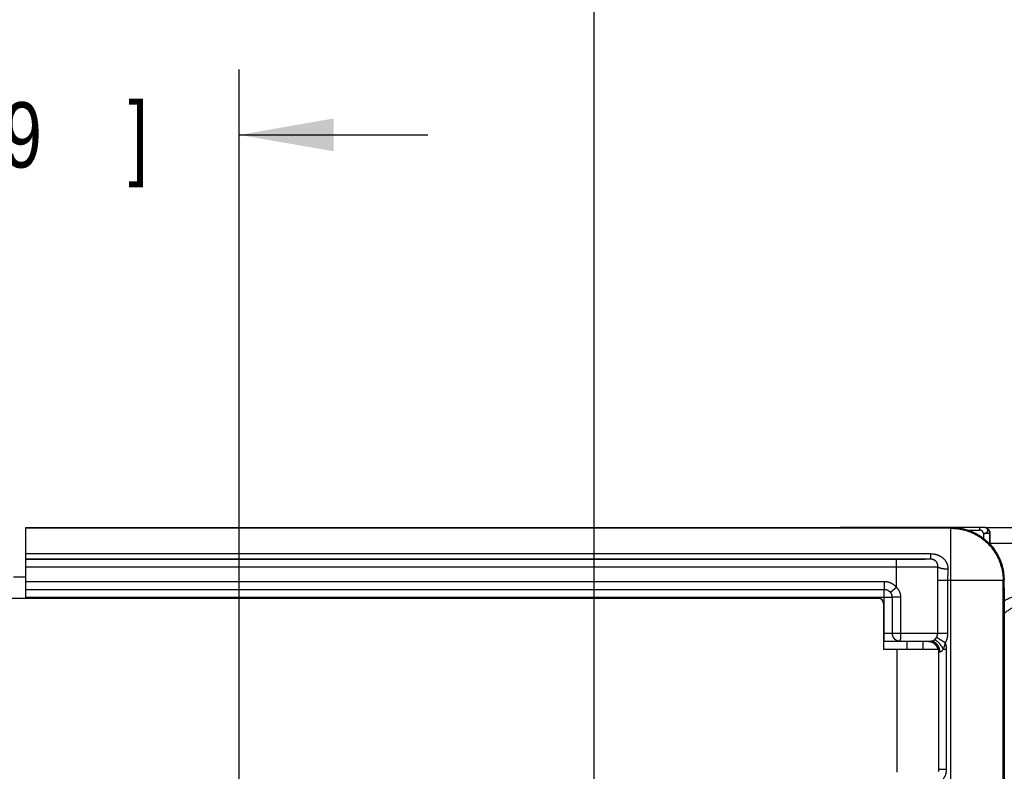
# Model space of a CAD drawing. Header units: inches. Extents: x 0 to 34, y 0 to 22.
# Tile 91 of 152: x 14.9 to 16.8, y 17.1 to 18.6. Entities that reach past the tile are written whole.
import ezdxf

# ---------------------------------------------------------------- set-up
doc = ezdxf.new("R2010")
doc.units = ezdxf.units.IN
doc.header["$LTSCALE"] = 1.87
doc.header["$MEASUREMENT"] = 0
doc.layers.get('0').update_dxf_attribs({"linetype": 'CONTINUOUS'})
doc.layers.add('DIMENSIONS', color=7, linetype='CONTINUOUS')
doc.styles.get("Standard").update_dxf_attribs({"font": 'txt', "width": 0.8})
doc.dimstyles.new('DIMSTYLE_1', dxfattribs={"dimtxt": 0.125, "dimasz": 0.18, "dimexe": 0.18, "dimexo": 0.0625, "dimgap": 0.09, "dimtad": 0, "dimtih": 1, "dimtoh": 1, "dimdec": 3, "dimzin": 4, "dimdsep": 46, "dimtxsty": 'STANDARD', "dimblk": '_FILLED', "dimblk1": '_FILLED', "dimblk2": '_FILLED', "dimcen": 0.09, "dimadec": 0, "dimazin": 0, "dimtp": 0.01, "dimtm": 0.01, "dimtfac": 1, "dimtdec": 3, "dimtofl": 0, "dimtmove": 0, "dimatfit": 3, "dimldrblk": '_FILLED', "dimfxl": 1, "dimtolj": 1, "dimtzin": 4, "dimarcsym": 0})

# ---------------------------------------------------------------- blocks, each defined once
blk = doc.blocks.new('_FILLED')
at = {"color": 0, "linetype": 'BYBLOCK'}
blk.add_solid([(0, 0), (-1, 0.174), (-1, -0.174)], dxfattribs=at)
blk = doc.blocks.new('*D10')
at = {"layer": 'DIMENSIONS', "color": 2, "linetype": 'CONTINUOUS'}
for p, q in [((12.9788, 17.5928), (12.9788, 17.9528)), ((14.8523, 17.5928), (12.8538, 17.5928)), ((16.4142, 16.8499), (12.8538, 16.8499)), ((12.9788, 16.8499), (12.9788, 16.4899))]:
    blk.add_line(p, q, dxfattribs=at)
at = {"layer": 'DIMENSIONS', "color": 2, "linetype": 'CONTINUOUS', "xscale": 0.18, "yscale": 0.18, "zscale": 0.18}
for p, rotation in [((12.9788, 17.5928), 270), ((12.9788, 16.8499), 90)]:
    blk.add_blockref('_FILLED', p, dxfattribs=dict(at, rotation=rotation))
at = {"layer": 'DIMENSIONS', "color": 2, "linetype": 'CONTINUOUS', "width": 0.8}
for s, p in [('.743', (12.6288, 17.3586)), ('[', (12.6288, 17.1711)), ('18.87', (12.7288, 17.1711)), (']', (13.2288, 17.1711))]:
    blk.add_text(s, height=0.125, dxfattribs=at).set_placement(p)
blk = doc.blocks.new('*D11')
at = {"layer": 'DIMENSIONS', "color": 2, "linetype": 'CONTINUOUS'}
for p, q in [((13.7908, 17.5131), (13.7908, 19.2191)), ((15.9994, 16.7964), (15.9994, 19.2191)), ((13.7908, 19.0941), (14.2186, 19.0941)), ((15.9994, 19.0941), (15.5686, 19.0941))]:
    blk.add_line(p, q, dxfattribs=at)
at = {"layer": 'DIMENSIONS', "color": 2, "linetype": 'CONTINUOUS', "xscale": 0.18, "yscale": 0.18, "zscale": 0.18, "rotation": 180}
blk.add_blockref('_FILLED', (13.7908, 19.0941), dxfattribs=at)
at = {"layer": 'DIMENSIONS', "color": 2, "linetype": 'CONTINUOUS', "xscale": 0.18, "yscale": 0.18, "zscale": 0.18}
blk.add_blockref('_FILLED', (15.9994, 19.0941), dxfattribs=at)
at = {"layer": 'DIMENSIONS', "color": 2, "linetype": 'CONTINUOUS', "width": 0.8}
for s, p in [('2.209', (14.2811, 19.0316)), ('[', (14.9061, 19.0316)), ('56.1', (15.0061, 19.0316)), (']', (15.4061, 19.0316))]:
    blk.add_text(s, height=0.125, dxfattribs=at).set_placement(p)
blk = doc.blocks.new('*D12')
at = {"layer": 'DIMENSIONS', "color": 2, "linetype": 'CONTINUOUS'}
for p, q in [((12.2288, 17.5928), (12.2288, 17.9528)), ((14.8523, 17.5928), (12.1038, 17.5928)), ((12.8504, 16.7339), (12.1038, 16.7339)), ((12.2288, 16.7339), (12.2288, 16.3739)), ((15.9369, 16.7339), (13.0806, 16.7339))]:
    blk.add_line(p, q, dxfattribs=at)
at = {"layer": 'DIMENSIONS', "color": 2, "linetype": 'CONTINUOUS', "xscale": 0.18, "yscale": 0.18, "zscale": 0.18}
for p, rotation in [((12.2288, 17.5928), 270), ((12.2288, 16.7339), 90)]:
    blk.add_blockref('_FILLED', p, dxfattribs=dict(at, rotation=rotation))
at = {"layer": 'DIMENSIONS', "color": 2, "linetype": 'CONTINUOUS', "width": 0.8}
for s, p in [('.859', (11.8788, 17.1235)), ('[', (11.8788, 16.936)), (']', (12.4788, 16.936)), ('21.82', (11.9788, 16.936))]:
    blk.add_text(s, height=0.125, dxfattribs=at).set_placement(p)
blk = doc.blocks.new('*D19')
at = {"layer": 'DIMENSIONS', "color": 2, "linetype": 'CONTINUOUS'}
for p, q in [((14.8523, 17.5928), (11.3538, 17.5928)), ((11.4788, 17.5928), (11.4788, 16.6466)), ((11.4788, 15.5894), (11.4788, 16.2091)), ((15.1343, 15.5894), (11.3538, 15.5894))]:
    blk.add_line(p, q, dxfattribs=at)
at = {"layer": 'DIMENSIONS', "color": 2, "linetype": 'CONTINUOUS', "xscale": 0.18, "yscale": 0.18, "zscale": 0.18}
for p, rotation in [((11.4788, 17.5928), 90), ((11.4788, 15.5894), 270)]:
    blk.add_blockref('_FILLED', p, dxfattribs=dict(at, rotation=rotation))
at = {"layer": 'DIMENSIONS', "color": 2, "linetype": 'CONTINUOUS', "width": 0.8}
for s, p in [('2.003', (11.1288, 16.4591)), ('[', (11.1288, 16.2716)), ('50.89', (11.2288, 16.2716)), (']', (11.7288, 16.2716))]:
    blk.add_text(s, height=0.125, dxfattribs=at).set_placement(p)
blk = doc.blocks.new('*D20')
at = {"layer": 'DIMENSIONS', "color": 2, "linetype": 'CONTINUOUS'}
for p, q in [((13.7908, 17.5131), (13.7908, 18.4691)), ((15.3219, 15.777), (15.3219, 18.4691)), ((13.7908, 18.3441), (13.4308, 18.3441)), ((15.3219, 18.3441), (15.6819, 18.3441))]:
    blk.add_line(p, q, dxfattribs=at)
at = {"layer": 'DIMENSIONS', "color": 2, "linetype": 'CONTINUOUS', "xscale": 0.18, "yscale": 0.18, "zscale": 0.18}
blk.add_blockref('_FILLED', (13.7908, 18.3441), dxfattribs=at)
at = {"layer": 'DIMENSIONS', "color": 2, "linetype": 'CONTINUOUS', "xscale": 0.18, "yscale": 0.18, "zscale": 0.18, "rotation": 180}
blk.add_blockref('_FILLED', (15.3219, 18.3441), dxfattribs=at)
at = {"layer": 'DIMENSIONS', "color": 2, "linetype": 'CONTINUOUS', "width": 0.8}
for s, p in [('1.531', (13.8856, 18.2816)), ('[', (14.5106, 18.2816)), ('38.89', (14.6106, 18.2816)), (']', (15.1106, 18.2816))]:
    blk.add_text(s, height=0.125, dxfattribs=at).set_placement(p)

msp = doc.modelspace()

# ---------------------------------------------------------------- linework, layer by layer
at = {"color": 7, "linetype": 'CONTINUOUS'}
for p, q in [((14.9148, 17.4589), (14.9148, 17.5944)), ((14.9148, 17.5944), (16.6818, 17.5943)), ((16.4876, 17.5944), (16.469, 17.5943)), ((16.5058, 17.5944), (16.4876, 17.5944)), ((16.7384, 17.5945), (16.5058, 17.5944)), ((16.6803, 17.5928), (16.6818, 17.5943)), ((16.7407, 17.5944), (16.7384, 17.5945)), ((16.7419, 17.5944), (16.7407, 17.5944)), ((16.7425, 17.5944), (16.7419, 17.5944)), ((16.7428, 17.5944), (16.7425, 17.5944)), ((16.743, 17.5944), (16.7428, 17.5944)), ((16.7455, 17.5941), (16.9243, 17.5941)), ((16.7487, 17.593), (16.7483, 17.5932)), ((16.6803, 17.5928), (14.9148, 17.5928)), ((16.6803, 17.0395), (16.6803, 17.5928)), ((16.7128, 17.5893), (16.7359, 17.5893)), ((16.7426, 17.5826), (16.7426, 17.5737)), ((16.7548, 17.5826), (16.7426, 17.5826)), ((16.7548, 17.5826), (16.7548, 17.5626)), ((16.7549, 17.5825), (16.7548, 17.5826)), ((16.7548, 17.5626), (16.7548, 17.5641)), ((16.7548, 17.5641), (16.9245, 17.5641)), ((16.6417, 17.5436), (14.9148, 17.5436)), ((16.6417, 17.5436), (16.6417, 17.5337)), ((16.6417, 17.5337), (14.9148, 17.5337)), ((16.5768, 17.5332), (14.9148, 17.5332)), ((16.5768, 17.5182), (14.9148, 17.5182)), ((16.5768, 17.4794), (16.5768, 17.5332)), ((14.8908, 17.4999), (14.9148, 17.4997)), ((14.9148, 17.4911), (16.553, 17.4911)), ((16.553, 17.4911), (16.553, 17.4761)), ((16.6552, 17.392), (16.6552, 17.4928)), ((16.7803, 17.4928), (16.6552, 17.4928)), ((16.6748, 17.392), (16.6748, 17.4928)), ((16.7803, 17.4928), (16.7818, 17.4943)), ((16.7803, 17.0689), (16.7803, 17.4928)), ((16.7818, 17.479), (16.7818, 17.4943)), ((14.9148, 17.4761), (16.553, 17.4761)), ((14.9148, 17.4761), (16.553, 17.4761)), ((16.553, 17.4761), (16.553, 17.4761)), ((16.553, 17.3771), (16.553, 17.4761)), ((16.5768, 17.4794), (16.5649, 17.4703)), ((16.5419, 17.4589), (14.6186, 17.4589)), ((14.9148, 17.4611), (16.568, 17.4611)), ((16.5519, 17.4489), (16.5519, 17.3614)), ((16.568, 17.4611), (16.568, 17.3924)), ((16.568, 17.4611), (16.568, 17.3924)), ((16.568, 17.4611), (16.568, 17.4611)), ((16.5845, 17.4611), (16.568, 17.4611)), ((16.5845, 17.4611), (16.5845, 17.3924)), ((16.5519, 17.3921), (16.553, 17.3921)), ((16.568, 17.3924), (16.568, 17.3924)), ((16.568, 17.3924), (16.5845, 17.3924)), ((16.6748, 17.392), (16.6552, 17.392)), ((16.5519, 17.3771), (16.553, 17.3771)), ((16.6368, 17.3762), (16.5519, 17.3762)), ((16.583, 17.3774), (16.583, 17.3774)), ((16.5969, 17.3614), (16.5969, 17.3762)), ((16.6269, 17.3762), (16.6269, 17.3614)), ((16.6368, 17.3762), (16.6373, 17.3768)), ((16.6569, 17.3614), (16.5519, 17.3614)), ((16.5769, 17.3614), (16.5769, 17.1268)), ((16.6569, 17.3614), (16.6569, 17.1279)), ((16.6569, 17.3563), (16.6573, 17.3568)), ((16.6573, 17.1326), (16.6573, 17.3568)), ((16.6661, 17.3618), (16.6723, 17.3618)), ((16.6723, 17.1326), (16.6723, 17.3618)), ((16.7829, 17.3433), (16.7818, 17.3444)), ((16.6573, 17.1326), (16.6569, 17.133)), ((16.6573, 17.1326), (16.6723, 17.1326))]:
    msp.add_line(p, q, dxfattribs=at)
for points in [[(16.7439, 17.5944), (16.7439, 17.5944), (16.7437, 17.5944), (16.7436, 17.5944), (16.7435, 17.5944), (16.7434, 17.5944), (16.7433, 17.5944), (16.7432, 17.5944), (16.743, 17.5944)], [(16.7483, 17.5932), (16.7476, 17.5934), (16.747, 17.5937), (16.7463, 17.5939), (16.7457, 17.5941), (16.745, 17.5942), (16.7443, 17.5943), (16.7439, 17.5944)]]:
    msp.add_lwpolyline(points, dxfattribs=at)
msp.add_arc((16.5419, 17.4489), 0.01, 0, 90, dxfattribs=at)
for points, knots in [([(16.5143, 17.5944), (16.5143, 17.5944), (16.5143, 17.5944), (16.5143, 17.5943), (16.5143, 17.5943), (16.5143, 17.5943)], [0, 0, 0, 0, 0.134232, 0.497627, 1, 1, 1, 1]), ([(16.6818, 17.5943), (16.6831, 17.5943), (16.6857, 17.5942), (16.6897, 17.594), (16.6936, 17.5936), (16.6975, 17.5931), (16.7013, 17.5924), (16.7052, 17.5915), (16.709, 17.5905), (16.7127, 17.5894), (16.7164, 17.5881), (16.7201, 17.5867), (16.7237, 17.5851), (16.7272, 17.5834), (16.7307, 17.5815), (16.7341, 17.5795), (16.7374, 17.5774), (16.7406, 17.5752), (16.7437, 17.5728), (16.7468, 17.5703), (16.7497, 17.5677), (16.7525, 17.565), (16.7553, 17.5622), (16.7579, 17.5592), (16.7604, 17.5562), (16.7627, 17.5531), (16.765, 17.5498), (16.7671, 17.5465), (16.7691, 17.5431), (16.7709, 17.5397), (16.7726, 17.5361), (16.7742, 17.5325), (16.7756, 17.5289), (16.7769, 17.5252), (16.7781, 17.5214), (16.7791, 17.5176), (16.7799, 17.5138), (16.7806, 17.5099), (16.7811, 17.506), (16.7815, 17.5021), (16.7818, 17.4982), (16.7818, 17.4956), (16.7818, 17.4943)], [0, 0, 0, 0, 0.024996, 0.05, 0.074994, 0.099992, 0.124996, 0.149988, 0.174989, 0.199992, 0.224984, 0.249986, 0.274989, 0.299981, 0.324984, 0.349985, 0.374978, 0.399983, 0.424982, 0.449977, 0.474983, 0.49998, 0.524978, 0.549984, 0.57498, 0.59998, 0.624985, 0.64998, 0.674982, 0.699987, 0.724981, 0.749986, 0.77499, 0.799985, 0.824991, 0.849994, 0.874989, 0.899996, 0.924997, 0.949994, 0.975001, 1, 1, 1, 1]), ([(16.7359, 17.5893), (16.7359, 17.5897), (16.7359, 17.5902), (16.7359, 17.5908), (16.7359, 17.5913), (16.7359, 17.5918), (16.7359, 17.5922), (16.7359, 17.5926), (16.7359, 17.593), (16.7359, 17.5933), (16.7359, 17.5936), (16.736, 17.5937), (16.736, 17.5939), (16.736, 17.594), (16.736, 17.5941), (16.736, 17.5942), (16.736, 17.5943), (16.736, 17.5943), (16.736, 17.5943), (16.736, 17.5944), (16.736, 17.5944), (16.736, 17.5944), (16.736, 17.5944), (16.736, 17.5944), (16.736, 17.5945), (16.736, 17.5945), (16.736, 17.5945), (16.736, 17.5945), (16.736, 17.5945), (16.736, 17.5945), (16.736, 17.5945)], [0, 0, 0, 0, 0.19566, 0.291107, 0.383726, 0.47261, 0.556903, 0.635776, 0.708474, 0.774282, 0.832573, 0.858716, 0.882774, 0.904693, 0.924418, 0.9419, 0.957103, 0.969998, 0.975572, 0.98056, 0.984961, 0.988775, 0.992006, 0.994661, 0.996755, 0.998316, 0.99892, 0.999429, 0.999875, 1, 1, 1, 1]), ([(16.7426, 17.5826), (16.7427, 17.5826), (16.7431, 17.5826), (16.7436, 17.5827), (16.7442, 17.5827), (16.7448, 17.5828), (16.7453, 17.583), (16.7459, 17.5831), (16.7464, 17.5833), (16.7469, 17.5835), (16.7474, 17.5838), (16.7479, 17.584), (16.7483, 17.5843), (16.7487, 17.5846), (16.7491, 17.5849), (16.7495, 17.5852), (16.7498, 17.5856), (16.7501, 17.586), (16.7504, 17.5863), (16.7506, 17.5867), (16.7507, 17.5871), (16.7509, 17.5875), (16.751, 17.5879), (16.751, 17.5883), (16.7511, 17.5887), (16.751, 17.5891), (16.751, 17.5895), (16.7509, 17.5899), (16.7507, 17.5903), (16.7506, 17.5907), (16.7503, 17.5911), (16.7501, 17.5914), (16.7498, 17.5918), (16.7495, 17.5921), (16.7491, 17.5924), (16.7488, 17.5927), (16.7486, 17.5928), (16.7486, 17.5928)], [0, 0, 0, 0, 0.031979, 0.065383, 0.099795, 0.134788, 0.169932, 0.204797, 0.239032, 0.27244, 0.304882, 0.336471, 0.367558, 0.398467, 0.429162, 0.45938, 0.488874, 0.517332, 0.544457, 0.570147, 0.594968, 0.619649, 0.644705, 0.670067, 0.695513, 0.720886, 0.746103, 0.771098, 0.796045, 0.82134, 0.847391, 0.874344, 0.901978, 0.930027, 0.958456, 0.987321, 1, 1, 1, 1]), ([(16.7442, 17.5943), (16.7442, 17.5943), (16.7441, 17.5944), (16.744, 17.5944), (16.7439, 17.5944)], [0, 0, 0, 0, 0.201151, 1, 1, 1, 1]), ([(16.7449, 17.5943), (16.7448, 17.5943), (16.7447, 17.5943), (16.7446, 17.5943), (16.7445, 17.5943)], [0, 0, 0, 0, 0.325594, 1, 1, 1, 1]), ([(16.7454, 17.5942), (16.7454, 17.5942), (16.7453, 17.5942), (16.7453, 17.5942), (16.7453, 17.5942)], [0, 0, 0, 0, 0.417001, 1, 1, 1, 1]), ([(16.7482, 17.5931), (16.7481, 17.5931), (16.7479, 17.5933), (16.7474, 17.5935), (16.7469, 17.5937), (16.7464, 17.5939), (16.7459, 17.594), (16.7455, 17.5941), (16.7454, 17.5942)], [0, 0, 0, 0, 0.113307, 0.283669, 0.459776, 0.640961, 0.826513, 1, 1, 1, 1]), ([(16.7548, 17.5826), (16.7548, 17.5828), (16.7548, 17.5833), (16.7547, 17.5841), (16.7546, 17.5848), (16.7544, 17.5855), (16.7542, 17.5862), (16.754, 17.5869), (16.7537, 17.5876), (16.7533, 17.5883), (16.7529, 17.5889), (16.7525, 17.5895), (16.7521, 17.5901), (16.7516, 17.5907), (16.7511, 17.5912), (16.7505, 17.5917), (16.7499, 17.5922), (16.7493, 17.5926), (16.7487, 17.5929), (16.7484, 17.5931), (16.7483, 17.5932)], [0, 0, 0, 0, 0.056756, 0.113511, 0.170266, 0.22702, 0.283774, 0.340527, 0.397279, 0.45403, 0.510781, 0.567531, 0.624281, 0.68103, 0.737779, 0.794527, 0.851275, 0.908023, 0.964771, 1, 1, 1, 1]), ([(16.7487, 17.593), (16.7488, 17.5929), (16.7492, 17.5927), (16.7498, 17.5923), (16.7506, 17.5918), (16.7513, 17.5912), (16.7519, 17.5906), (16.7524, 17.5899), (16.7529, 17.5892), (16.7534, 17.5885), (16.7538, 17.5878), (16.7541, 17.587), (16.7544, 17.5863), (16.7546, 17.5855), (16.7547, 17.5848), (16.7548, 17.584), (16.7549, 17.5833), (16.7549, 17.5828), (16.7549, 17.5825)], [0, 0, 0, 0, 0.033736, 0.10581, 0.176826, 0.2468, 0.315689, 0.383467, 0.450189, 0.515702, 0.579996, 0.643078, 0.705017, 0.765918, 0.82576, 0.884695, 0.942782, 1, 1, 1, 1]), ([(16.6803, 17.5928), (16.6816, 17.5928), (16.6842, 17.5927), (16.6882, 17.5925), (16.6921, 17.5921), (16.696, 17.5916), (16.6998, 17.5909), (16.7037, 17.59), (16.7075, 17.589), (16.7112, 17.5879), (16.7149, 17.5866), (16.7186, 17.5852), (16.7222, 17.5836), (16.7257, 17.5819), (16.7292, 17.58), (16.7326, 17.578), (16.7359, 17.5759), (16.7391, 17.5737), (16.7422, 17.5713), (16.7453, 17.5688), (16.7482, 17.5662), (16.751, 17.5635), (16.7538, 17.5607), (16.7564, 17.5577), (16.7589, 17.5547), (16.7612, 17.5516), (16.7635, 17.5483), (16.7656, 17.545), (16.7676, 17.5416), (16.7694, 17.5382), (16.7711, 17.5346), (16.7727, 17.531), (16.7742, 17.5274), (16.7754, 17.5237), (16.7766, 17.5199), (16.7776, 17.5161), (16.7784, 17.5123), (16.7791, 17.5084), (16.7796, 17.5045), (16.78, 17.5006), (16.7803, 17.4967), (16.7803, 17.4941), (16.7803, 17.4928)], [0, 0, 0, 0, 0.024999, 0.049999, 0.074999, 0.099998, 0.124998, 0.149998, 0.174998, 0.199997, 0.224997, 0.249997, 0.274998, 0.299998, 0.324998, 0.349998, 0.374998, 0.399999, 0.424999, 0.449999, 0.475, 0.5, 0.525, 0.550001, 0.575001, 0.600001, 0.625002, 0.650002, 0.675002, 0.700002, 0.725002, 0.750003, 0.775003, 0.800003, 0.825002, 0.850002, 0.875002, 0.900002, 0.925001, 0.950001, 0.975001, 1, 1, 1, 1]), ([(16.7426, 17.5826), (16.7426, 17.5828), (16.7425, 17.5832), (16.7424, 17.5838), (16.7422, 17.5844), (16.742, 17.585), (16.7417, 17.5856), (16.7413, 17.5862), (16.7409, 17.5867), (16.7404, 17.5872), (16.7399, 17.5877), (16.7394, 17.5881), (16.7389, 17.5884), (16.7383, 17.5888), (16.7377, 17.589), (16.7371, 17.5892), (16.7365, 17.5893), (16.7361, 17.5893), (16.7359, 17.5893)], [0, 0, 0, 0, 0.059586, 0.120022, 0.181476, 0.243964, 0.307389, 0.371567, 0.436253, 0.501169, 0.566021, 0.630519, 0.694399, 0.757443, 0.819503, 0.880532, 0.940615, 1, 1, 1, 1]), ([(16.7548, 17.5641), (16.7548, 17.5646), (16.7548, 17.5657), (16.7548, 17.5672), (16.7548, 17.5687), (16.7548, 17.5702), (16.7548, 17.5717), (16.7548, 17.5731), (16.7548, 17.5746), (16.7548, 17.576), (16.7549, 17.5774), (16.7549, 17.5787), (16.7549, 17.58), (16.7549, 17.5813), (16.7549, 17.5821), (16.7549, 17.5825)], [0, 0, 0, 0, 0.082765, 0.165326, 0.247443, 0.328946, 0.409574, 0.489177, 0.567489, 0.64437, 0.719563, 0.792928, 0.86423, 0.933321, 1, 1, 1, 1]), ([(16.6753, 17.5143), (16.6753, 17.5148), (16.6754, 17.5156), (16.6753, 17.517), (16.6752, 17.5183), (16.675, 17.5196), (16.6747, 17.5209), (16.6744, 17.5222), (16.674, 17.5236), (16.6735, 17.5248), (16.6729, 17.5261), (16.6723, 17.5274), (16.6716, 17.5286), (16.6708, 17.5298), (16.6699, 17.531), (16.669, 17.5322), (16.6679, 17.5333), (16.6668, 17.5344), (16.6656, 17.5354), (16.6644, 17.5364), (16.6631, 17.5373), (16.6617, 17.5382), (16.6602, 17.5391), (16.6587, 17.5398), (16.6572, 17.5405), (16.6556, 17.5412), (16.6539, 17.5417), (16.6523, 17.5422), (16.6506, 17.5426), (16.6489, 17.5429), (16.6471, 17.5432), (16.6454, 17.5434), (16.6436, 17.5435), (16.6423, 17.5436), (16.6417, 17.5436)], [0, 0, 0, 0, 0.02644, 0.052955, 0.079606, 0.106406, 0.133381, 0.160557, 0.187961, 0.215618, 0.243556, 0.271818, 0.300464, 0.329551, 0.359125, 0.389228, 0.419884, 0.451049, 0.482657, 0.51467, 0.547119, 0.580043, 0.613462, 0.647371, 0.681747, 0.716443, 0.751249, 0.786041, 0.820899, 0.855941, 0.891284, 0.927016, 0.963223, 1, 1, 1, 1]), ([(16.6417, 17.5337), (16.6417, 17.5337), (16.6415, 17.5337), (16.6412, 17.5337), (16.6407, 17.5336), (16.6402, 17.5336), (16.6395, 17.5336), (16.6387, 17.5336), (16.6378, 17.5335), (16.6368, 17.5335), (16.6356, 17.5335), (16.6344, 17.5335), (16.633, 17.5335), (16.6315, 17.5334), (16.6299, 17.5334), (16.6283, 17.5334), (16.6265, 17.5334), (16.6246, 17.5334), (16.6227, 17.5333), (16.6206, 17.5333), (16.6185, 17.5333), (16.6163, 17.5333), (16.614, 17.5333), (16.6116, 17.5333), (16.6092, 17.5332), (16.6067, 17.5332), (16.6042, 17.5332), (16.6016, 17.5332), (16.599, 17.5332), (16.5963, 17.5332), (16.5936, 17.5332), (16.5908, 17.5332), (16.5881, 17.5332), (16.5853, 17.5332), (16.5824, 17.5332), (16.5796, 17.5332), (16.5777, 17.5332), (16.5768, 17.5332)], [0, 0, 0, 0, 0.003012, 0.007897, 0.014661, 0.023296, 0.033783, 0.046101, 0.060224, 0.076125, 0.093777, 0.113149, 0.134205, 0.156901, 0.181192, 0.207033, 0.234378, 0.263174, 0.293365, 0.324894, 0.357702, 0.391724, 0.426897, 0.463156, 0.500434, 0.538663, 0.57777, 0.617685, 0.658327, 0.699614, 0.741467, 0.783816, 0.826592, 0.869706, 0.913051, 0.956518, 1, 1, 1, 1]), ([(16.6556, 17.5186), (16.6554, 17.5186), (16.6549, 17.5186), (16.6542, 17.5186), (16.6533, 17.5186), (16.6523, 17.5186), (16.6511, 17.5185), (16.6498, 17.5185), (16.6484, 17.5185), (16.6469, 17.5185), (16.6453, 17.5184), (16.6435, 17.5184), (16.6416, 17.5184), (16.6397, 17.5184), (16.6376, 17.5184), (16.6354, 17.5184), (16.6331, 17.5183), (16.6307, 17.5183), (16.6283, 17.5183), (16.6257, 17.5183), (16.6231, 17.5183), (16.6203, 17.5183), (16.6175, 17.5183), (16.6147, 17.5182), (16.6118, 17.5182), (16.6088, 17.5182), (16.6057, 17.5182), (16.6026, 17.5182), (16.5995, 17.5182), (16.5963, 17.5182), (16.5931, 17.5182), (16.5899, 17.5182), (16.5866, 17.5182), (16.5834, 17.5182), (16.5801, 17.5182), (16.5779, 17.5182), (16.5768, 17.5182)], [0, 0, 0, 0, 0.008015, 0.017705, 0.029053, 0.042041, 0.056649, 0.072855, 0.090631, 0.10995, 0.130776, 0.153072, 0.1768, 0.20192, 0.228391, 0.256169, 0.285206, 0.315446, 0.346834, 0.379315, 0.412836, 0.447344, 0.482784, 0.519101, 0.55624, 0.594143, 0.632744, 0.671972, 0.711756, 0.752025, 0.792712, 0.833752, 0.875073, 0.916603, 0.958269, 1, 1, 1, 1]), ([(16.6556, 17.5186), (16.6556, 17.519), (16.6557, 17.5196), (16.6556, 17.5205), (16.6556, 17.5214), (16.6554, 17.5223), (16.6553, 17.5232), (16.655, 17.5241), (16.6547, 17.525), (16.6543, 17.5259), (16.6539, 17.5267), (16.6535, 17.5275), (16.6529, 17.5282), (16.6524, 17.529), (16.6518, 17.5296), (16.6511, 17.5302), (16.6504, 17.5308), (16.6498, 17.5313), (16.6491, 17.5317), (16.6483, 17.5321), (16.6476, 17.5325), (16.6469, 17.5328), (16.6462, 17.533), (16.6456, 17.5332), (16.6449, 17.5334), (16.6442, 17.5335), (16.6436, 17.5336), (16.643, 17.5337), (16.6423, 17.5337), (16.6419, 17.5337), (16.6417, 17.5337)], [0, 0, 0, 0, 0.040355, 0.080513, 0.120558, 0.160537, 0.200538, 0.240592, 0.280708, 0.320824, 0.360835, 0.400706, 0.44042, 0.479903, 0.519006, 0.557549, 0.595355, 0.632273, 0.66827, 0.703314, 0.73731, 0.770151, 0.801799, 0.832366, 0.862, 0.890816, 0.918905, 0.946381, 0.973367, 1, 1, 1, 1]), ([(16.6552, 17.4928), (16.6552, 17.4945), (16.6552, 17.498), (16.6553, 17.5031), (16.6553, 17.5083), (16.6555, 17.5135), (16.6556, 17.5169), (16.6556, 17.5186)], [0, 0, 0, 0, 0.200462, 0.400854, 0.601013, 0.800785, 1, 1, 1, 1]), ([(16.6753, 17.5143), (16.6749, 17.5143), (16.6742, 17.5144), (16.673, 17.5144), (16.6718, 17.5145), (16.6707, 17.5146), (16.6696, 17.5147), (16.6685, 17.5148), (16.6674, 17.515), (16.6663, 17.5151), (16.6653, 17.5153), (16.6643, 17.5154), (16.6633, 17.5156), (16.6624, 17.5158), (16.6616, 17.516), (16.6607, 17.5162), (16.66, 17.5164), (16.6593, 17.5167), (16.6586, 17.5169), (16.658, 17.5171), (16.6574, 17.5174), (16.6569, 17.5176), (16.6565, 17.5179), (16.6561, 17.5181), (16.6558, 17.5184), (16.6557, 17.5186), (16.6556, 17.5186)], [0, 0, 0, 0, 0.057074, 0.113989, 0.17056, 0.226603, 0.281936, 0.33638, 0.38976, 0.441905, 0.492648, 0.541829, 0.589295, 0.634899, 0.678503, 0.71998, 0.75921, 0.796089, 0.830523, 0.862438, 0.891775, 0.918503, 0.942619, 0.964162, 0.983229, 1, 1, 1, 1]), ([(16.6748, 17.4928), (16.6748, 17.494), (16.6748, 17.4964), (16.6748, 17.5), (16.6749, 17.5036), (16.675, 17.5072), (16.6752, 17.5108), (16.6753, 17.5131), (16.6753, 17.5143)], [0, 0, 0, 0, 0.167548, 0.335007, 0.502175, 0.66886, 0.834868, 1, 1, 1, 1]), ([(16.553, 17.4911), (16.5535, 17.4911), (16.5545, 17.4911), (16.5561, 17.491), (16.5576, 17.4908), (16.5591, 17.4905), (16.5606, 17.4902), (16.562, 17.4898), (16.5635, 17.4893), (16.5649, 17.4887), (16.5663, 17.4881), (16.5676, 17.4874), (16.5689, 17.4866), (16.5702, 17.4857), (16.5714, 17.4848), (16.5726, 17.4839), (16.5738, 17.4828), (16.5748, 17.4817), (16.5759, 17.4806), (16.5765, 17.4798), (16.5768, 17.4794)], [0, 0, 0, 0, 0.055015, 0.110256, 0.165683, 0.221247, 0.2769, 0.332594, 0.38828, 0.44392, 0.49952, 0.555112, 0.610724, 0.666366, 0.722032, 0.777715, 0.833389, 0.889018, 0.944566, 1, 1, 1, 1]), ([(16.553, 17.4761), (16.5533, 17.4761), (16.5539, 17.4761), (16.5549, 17.476), (16.5558, 17.4759), (16.5567, 17.4757), (16.5575, 17.4754), (16.5584, 17.4751), (16.5592, 17.4748), (16.5601, 17.4744), (16.5609, 17.4739), (16.5616, 17.4734), (16.5624, 17.4729), (16.5631, 17.4723), (16.5637, 17.4717), (16.5643, 17.471), (16.5647, 17.4705), (16.5649, 17.4703)], [0, 0, 0, 0, 0.066681, 0.133359, 0.200036, 0.266711, 0.333382, 0.400052, 0.46672, 0.533387, 0.600052, 0.666716, 0.733379, 0.800042, 0.866702, 0.933355, 1, 1, 1, 1]), ([(16.553, 17.4761), (16.5533, 17.4761), (16.5539, 17.4761), (16.5549, 17.476), (16.5558, 17.4758), (16.5567, 17.4756), (16.5576, 17.4754), (16.5585, 17.475), (16.5594, 17.4747), (16.5602, 17.4742), (16.561, 17.4738), (16.5618, 17.4732), (16.5626, 17.4726), (16.5633, 17.472), (16.5639, 17.4714), (16.5645, 17.4706), (16.5651, 17.4699), (16.5657, 17.4691), (16.5661, 17.4683), (16.5666, 17.4675), (16.5669, 17.4666), (16.5673, 17.4657), (16.5675, 17.4648), (16.5677, 17.4639), (16.5679, 17.463), (16.568, 17.462), (16.568, 17.4614), (16.568, 17.4611)], [0, 0, 0, 0, 0.039999, 0.079998, 0.119998, 0.159998, 0.199997, 0.239997, 0.279998, 0.319998, 0.359998, 0.399999, 0.439999, 0.48, 0.52, 0.560001, 0.600001, 0.640002, 0.680002, 0.720002, 0.760003, 0.800003, 0.840002, 0.880002, 0.920002, 0.960001, 1, 1, 1, 1]), ([(16.5649, 17.4703), (16.5651, 17.47), (16.5654, 17.4696), (16.5659, 17.4688), (16.5663, 17.4681), (16.5667, 17.4672), (16.5671, 17.4664), (16.5674, 17.4656), (16.5676, 17.4647), (16.5678, 17.4638), (16.5679, 17.4629), (16.568, 17.462), (16.568, 17.4614), (16.568, 17.4611)], [0, 0, 0, 0, 0.088137, 0.177587, 0.268092, 0.359409, 0.451301, 0.543517, 0.635784, 0.727834, 0.8194, 0.910215, 1, 1, 1, 1]), ([(16.5768, 17.4794), (16.5772, 17.479), (16.5779, 17.4782), (16.5789, 17.477), (16.5798, 17.4758), (16.5806, 17.4745), (16.5814, 17.4732), (16.582, 17.4719), (16.5826, 17.4705), (16.5831, 17.4692), (16.5835, 17.4679), (16.5839, 17.4665), (16.5841, 17.4652), (16.5843, 17.4638), (16.5844, 17.4625), (16.5845, 17.4616), (16.5845, 17.4611)], [0, 0, 0, 0, 0.079432, 0.157308, 0.233677, 0.308601, 0.382151, 0.454422, 0.525534, 0.595616, 0.664791, 0.733182, 0.800853, 0.867847, 0.934212, 1, 1, 1, 1]), ([(16.7818, 17.479), (16.7818, 17.4289), (16.7818, 17.3287), (16.7818, 17.1784), (16.7818, 17.0782), (16.7818, 17.0281)], [0, 0, 0, 0, 0.333332, 0.66667, 1, 1, 1, 1]), ([(16.8331, 17.4681), (16.8319, 17.4681), (16.8295, 17.468), (16.8258, 17.4678), (16.8222, 17.4675), (16.8186, 17.467), (16.815, 17.4664), (16.8114, 17.4656), (16.8079, 17.4647), (16.8044, 17.4637), (16.8009, 17.4626), (16.7975, 17.4613), (16.7941, 17.4599), (16.7908, 17.4584), (16.7875, 17.4567), (16.7845, 17.4551), (16.7826, 17.4539), (16.7818, 17.4534)], [0, 0, 0, 0, 0.067509, 0.134994, 0.202462, 0.269921, 0.337381, 0.404837, 0.472279, 0.539718, 0.607173, 0.674645, 0.742128, 0.809598, 0.877024, 0.944429, 1, 1, 1, 1]), ([(16.8331, 17.4491), (16.8321, 17.4491), (16.83, 17.449), (16.8268, 17.4488), (16.8237, 17.4485), (16.8206, 17.4481), (16.8175, 17.4475), (16.8144, 17.4468), (16.8114, 17.446), (16.8084, 17.4451), (16.8054, 17.444), (16.8025, 17.4429), (16.7997, 17.4416), (16.7969, 17.4402), (16.7941, 17.4386), (16.7914, 17.437), (16.7888, 17.4353), (16.7862, 17.4334), (16.7839, 17.4316), (16.7825, 17.4304), (16.7818, 17.4298)], [0, 0, 0, 0, 0.056095, 0.112183, 0.168266, 0.224353, 0.280451, 0.336557, 0.392658, 0.448756, 0.504857, 0.560962, 0.617059, 0.673143, 0.729222, 0.785306, 0.841384, 0.897446, 0.953496, 1, 1, 1, 1]), ([(16.553, 17.3921), (16.5533, 17.3921), (16.5539, 17.3921), (16.5549, 17.3921), (16.5558, 17.3921), (16.5567, 17.3922), (16.5576, 17.3922), (16.5585, 17.3922), (16.5593, 17.3922), (16.5602, 17.3922), (16.561, 17.3922), (16.5617, 17.3922), (16.5625, 17.3922), (16.5632, 17.3922), (16.5639, 17.3922), (16.5645, 17.3922), (16.5651, 17.3923), (16.5656, 17.3923), (16.5661, 17.3923), (16.5665, 17.3923), (16.5669, 17.3923), (16.5672, 17.3923), (16.5675, 17.3923), (16.5677, 17.3924), (16.5678, 17.3924), (16.5679, 17.3924), (16.568, 17.3924), (16.568, 17.3924)], [0, 0, 0, 0, 0.062424, 0.124582, 0.186252, 0.247214, 0.307241, 0.366076, 0.423459, 0.479175, 0.53303, 0.584803, 0.63426, 0.681214, 0.725515, 0.766999, 0.805496, 0.840849, 0.87292, 0.901599, 0.926795, 0.948405, 0.966321, 0.980463, 0.990787, 0.997274, 1, 1, 1, 1]), ([(16.568, 17.3924), (16.568, 17.3921), (16.568, 17.3915), (16.5681, 17.3906), (16.5683, 17.3896), (16.5685, 17.3887), (16.5688, 17.3878), (16.5691, 17.3869), (16.5694, 17.3861), (16.5699, 17.3852), (16.5704, 17.3844), (16.5709, 17.3836), (16.5715, 17.3829), (16.5721, 17.3822), (16.5728, 17.3815), (16.5735, 17.3809), (16.5742, 17.3803), (16.575, 17.3798), (16.5758, 17.3793), (16.5766, 17.3789), (16.5775, 17.3785), (16.5784, 17.3782), (16.5793, 17.3779), (16.5802, 17.3777), (16.5812, 17.3776), (16.5821, 17.3775), (16.5827, 17.3774), (16.583, 17.3774)], [0, 0, 0, 0, 0.040016, 0.080033, 0.120051, 0.160069, 0.200087, 0.240106, 0.280124, 0.320143, 0.36016, 0.400178, 0.440195, 0.480211, 0.52023, 0.56025, 0.600264, 0.640276, 0.68029, 0.720299, 0.760316, 0.800351, 0.84037, 0.880345, 0.920234, 0.960156, 1, 1, 1, 1]), ([(16.568, 17.3924), (16.568, 17.3921), (16.568, 17.3915), (16.5681, 17.3905), (16.5682, 17.3896), (16.5684, 17.3887), (16.5687, 17.3878), (16.569, 17.3869), (16.5694, 17.386), (16.5698, 17.3852), (16.5703, 17.3844), (16.5708, 17.3836), (16.5714, 17.3828), (16.572, 17.3821), (16.5727, 17.3815), (16.5734, 17.3808), (16.5742, 17.3803), (16.5749, 17.3797), (16.5758, 17.3793), (16.5766, 17.3788), (16.5775, 17.3784), (16.5783, 17.3781), (16.5793, 17.3779), (16.5802, 17.3777), (16.5811, 17.3775), (16.582, 17.3774), (16.5827, 17.3774), (16.583, 17.3774)], [0, 0, 0, 0, 0.039999, 0.079998, 0.119998, 0.159997, 0.199997, 0.239997, 0.279997, 0.319998, 0.359998, 0.399999, 0.439999, 0.48, 0.52, 0.560001, 0.600001, 0.640002, 0.680002, 0.720002, 0.760002, 0.800002, 0.840002, 0.880002, 0.920002, 0.960001, 1, 1, 1, 1]), ([(16.5845, 17.3924), (16.5845, 17.3921), (16.5845, 17.3915), (16.5845, 17.3906), (16.5844, 17.3897), (16.5844, 17.3887), (16.5844, 17.3878), (16.5844, 17.387), (16.5843, 17.3861), (16.5843, 17.3853), (16.5842, 17.3845), (16.5842, 17.3837), (16.5841, 17.3829), (16.5841, 17.3822), (16.584, 17.3816), (16.5839, 17.381), (16.5839, 17.3804), (16.5838, 17.3798), (16.5837, 17.3794), (16.5836, 17.3789), (16.5836, 17.3786), (16.5835, 17.3782), (16.5834, 17.378), (16.5833, 17.3777), (16.5832, 17.3776), (16.5831, 17.3775), (16.5831, 17.3775), (16.583, 17.3774)], [0, 0, 0, 0, 0.061584, 0.12293, 0.183801, 0.243961, 0.303179, 0.361225, 0.417875, 0.472912, 0.526124, 0.577306, 0.626262, 0.672806, 0.716762, 0.757963, 0.796257, 0.831503, 0.863576, 0.892367, 0.917784, 0.939762, 0.958263, 0.973302, 0.984979, 0.9936, 1, 1, 1, 1]), ([(16.5845, 17.3924), (16.5856, 17.3924), (16.5877, 17.3924), (16.591, 17.3924), (16.5942, 17.3924), (16.5974, 17.3924), (16.6005, 17.3924), (16.6036, 17.3924), (16.6067, 17.3924), (16.6097, 17.3924), (16.6127, 17.3924), (16.6156, 17.3924), (16.6184, 17.3924), (16.6212, 17.3924), (16.6239, 17.3923), (16.6265, 17.3923), (16.629, 17.3923), (16.6315, 17.3923), (16.6338, 17.3923), (16.6361, 17.3923), (16.6382, 17.3922), (16.6403, 17.3922), (16.6422, 17.3922), (16.6441, 17.3922), (16.6458, 17.3922), (16.6474, 17.3922), (16.6489, 17.3921), (16.6502, 17.3921), (16.6515, 17.3921), (16.6526, 17.3921), (16.6536, 17.392), (16.6544, 17.392), (16.6549, 17.392), (16.6552, 17.392)], [0, 0, 0, 0, 0.046212, 0.092126, 0.137673, 0.182787, 0.227401, 0.27145, 0.314865, 0.357575, 0.399508, 0.440584, 0.480727, 0.519879, 0.557985, 0.594989, 0.630811, 0.665372, 0.698612, 0.730489, 0.760955, 0.789954, 0.817426, 0.843322, 0.867607, 0.890246, 0.911209, 0.930467, 0.947988, 0.963733, 0.977668, 0.989764, 1, 1, 1, 1]), ([(16.6529, 17.3843), (16.6531, 17.3846), (16.6534, 17.3851), (16.6538, 17.3859), (16.6542, 17.3867), (16.6545, 17.3876), (16.6547, 17.3884), (16.6549, 17.3893), (16.6551, 17.3902), (16.6552, 17.3911), (16.6552, 17.3917), (16.6552, 17.392)], [0, 0, 0, 0, 0.112516, 0.224425, 0.335838, 0.446868, 0.557628, 0.668222, 0.778748, 0.889299, 1, 1, 1, 1]), ([(16.6697, 17.374), (16.67, 17.3745), (16.6706, 17.3755), (16.6714, 17.377), (16.6721, 17.3786), (16.6727, 17.3802), (16.6733, 17.3818), (16.6737, 17.3835), (16.6741, 17.3852), (16.6744, 17.3869), (16.6746, 17.3886), (16.6748, 17.3903), (16.6748, 17.3914), (16.6748, 17.392)], [0, 0, 0, 0, 0.09086, 0.181884, 0.273037, 0.364266, 0.455518, 0.54674, 0.637865, 0.728823, 0.819543, 0.909957, 1, 1, 1, 1]), ([(16.553, 17.3771), (16.5535, 17.3771), (16.5545, 17.3771), (16.5561, 17.3771), (16.5576, 17.3771), (16.5592, 17.3772), (16.5607, 17.3772), (16.5622, 17.3772), (16.5637, 17.3772), (16.5651, 17.3772), (16.5665, 17.3772), (16.5679, 17.3772), (16.5692, 17.3772), (16.5705, 17.3772), (16.5718, 17.3772), (16.5729, 17.3772), (16.5741, 17.3772), (16.5752, 17.3772), (16.5762, 17.3772), (16.5771, 17.3773), (16.578, 17.3773), (16.5789, 17.3773), (16.5796, 17.3773), (16.5803, 17.3773), (16.5809, 17.3773), (16.5814, 17.3773), (16.5819, 17.3773), (16.5823, 17.3773), (16.5826, 17.3774), (16.5828, 17.3774), (16.5829, 17.3774), (16.583, 17.3774), (16.583, 17.3774)], [0, 0, 0, 0, 0.051628, 0.103321, 0.154889, 0.20614, 0.256883, 0.306934, 0.356127, 0.404304, 0.451341, 0.497158, 0.541668, 0.584729, 0.62619, 0.66593, 0.703854, 0.739871, 0.773888, 0.805808, 0.835542, 0.863003, 0.888111, 0.910815, 0.931071, 0.948821, 0.964, 0.976549, 0.986428, 0.993626, 0.998142, 1, 1, 1, 1]), ([(16.583, 17.3774), (16.584, 17.3774), (16.5858, 17.3774), (16.5886, 17.3774), (16.5914, 17.3774), (16.5942, 17.3774), (16.5969, 17.3774), (16.5996, 17.3774), (16.6022, 17.3774), (16.6048, 17.3774), (16.6074, 17.3774), (16.6099, 17.3774), (16.6123, 17.3774), (16.6146, 17.3773), (16.6169, 17.3773), (16.6191, 17.3773), (16.6213, 17.3773), (16.6233, 17.3773), (16.6252, 17.3773), (16.6271, 17.3772), (16.6288, 17.3772), (16.6305, 17.3772), (16.632, 17.3772), (16.6335, 17.3772), (16.6348, 17.3771), (16.6361, 17.3771), (16.6372, 17.3771), (16.6382, 17.3771), (16.639, 17.377), (16.6398, 17.377), (16.6404, 17.377), (16.6409, 17.377), (16.6413, 17.377), (16.6416, 17.3769), (16.6417, 17.3769), (16.6418, 17.3769)], [0, 0, 0, 0, 0.047866, 0.095557, 0.142959, 0.189954, 0.236427, 0.282262, 0.327356, 0.37161, 0.414929, 0.457234, 0.498455, 0.538525, 0.577362, 0.614881, 0.651005, 0.685666, 0.7188, 0.750348, 0.78025, 0.808448, 0.834886, 0.85951, 0.882269, 0.903125, 0.922045, 0.938992, 0.95393, 0.966824, 0.977645, 0.986383, 0.993026, 0.997565, 1, 1, 1, 1]), ([(16.6561, 17.3614), (16.656, 17.3618), (16.6558, 17.3625), (16.6554, 17.3636), (16.655, 17.3646), (16.6545, 17.3656), (16.6539, 17.3666), (16.6533, 17.3676), (16.6526, 17.3685), (16.6519, 17.3694), (16.6511, 17.3702), (16.6503, 17.371), (16.6494, 17.3717), (16.6485, 17.3724), (16.6476, 17.3731), (16.6466, 17.3737), (16.6456, 17.3742), (16.6446, 17.3747), (16.6435, 17.3751), (16.6424, 17.3754), (16.6413, 17.3757), (16.6402, 17.3759), (16.6391, 17.3761), (16.6379, 17.3762), (16.6372, 17.3762), (16.6368, 17.3762)], [0, 0, 0, 0, 0.04351, 0.086985, 0.130439, 0.173936, 0.217436, 0.260893, 0.304361, 0.347872, 0.391347, 0.434793, 0.478295, 0.521791, 0.565238, 0.608713, 0.652221, 0.69569, 0.739133, 0.782636, 0.826127, 0.86956, 0.913044, 0.956548, 1, 1, 1, 1]), ([(16.6373, 17.3768), (16.6373, 17.3768), (16.6374, 17.3768), (16.6376, 17.3768), (16.6378, 17.3768), (16.6381, 17.3768), (16.6385, 17.3768), (16.639, 17.3768), (16.6396, 17.3769), (16.6403, 17.3769), (16.641, 17.3769), (16.6415, 17.3769), (16.6418, 17.3769)], [0, 0, 0, 0, 0.013759, 0.046857, 0.099472, 0.171592, 0.263131, 0.373812, 0.503266, 0.65108, 0.816811, 1, 1, 1, 1]), ([(16.6568, 17.3614), (16.6567, 17.3618), (16.6565, 17.3625), (16.6561, 17.3636), (16.6557, 17.3647), (16.6552, 17.3658), (16.6546, 17.3668), (16.654, 17.3678), (16.6534, 17.3687), (16.6526, 17.3696), (16.6519, 17.3705), (16.651, 17.3713), (16.6502, 17.3721), (16.6493, 17.3728), (16.6483, 17.3735), (16.6473, 17.3741), (16.6463, 17.3746), (16.6452, 17.3751), (16.6442, 17.3756), (16.6431, 17.3759), (16.6419, 17.3762), (16.6408, 17.3765), (16.6397, 17.3766), (16.6385, 17.3767), (16.6377, 17.3768), (16.6373, 17.3768)], [0, 0, 0, 0, 0.043477, 0.086955, 0.130433, 0.173911, 0.21739, 0.260868, 0.304346, 0.347825, 0.391304, 0.434783, 0.478261, 0.52174, 0.565219, 0.608698, 0.652176, 0.695655, 0.739133, 0.782611, 0.82609, 0.869567, 0.913045, 0.956523, 1, 1, 1, 1]), ([(16.6418, 17.3769), (16.6419, 17.3769), (16.6421, 17.3769), (16.6424, 17.3769), (16.6427, 17.377), (16.643, 17.377), (16.6434, 17.3771), (16.6437, 17.3772), (16.644, 17.3772), (16.6444, 17.3773), (16.6447, 17.3774), (16.6451, 17.3776), (16.6456, 17.3778), (16.646, 17.378), (16.6464, 17.3782), (16.6468, 17.3784), (16.6472, 17.3786), (16.6475, 17.3788), (16.6478, 17.379), (16.6479, 17.379)], [0, 0, 0, 0, 0.041959, 0.089898, 0.141921, 0.195116, 0.247316, 0.298261, 0.348573, 0.401278, 0.459137, 0.523841, 0.596196, 0.670865, 0.742198, 0.811286, 0.877312, 0.94009, 1, 1, 1, 1]), ([(16.6592, 17.3569), (16.6592, 17.3573), (16.6592, 17.3581), (16.6591, 17.3592), (16.659, 17.3604), (16.6588, 17.3615), (16.6585, 17.3626), (16.6582, 17.3637), (16.6578, 17.3648), (16.6574, 17.3659), (16.6569, 17.3669), (16.6563, 17.3679), (16.6558, 17.3688), (16.6551, 17.3697), (16.6545, 17.3706), (16.6537, 17.3714), (16.653, 17.3722), (16.6522, 17.3729), (16.6514, 17.3736), (16.6505, 17.3742), (16.6496, 17.3748), (16.6487, 17.3752), (16.6477, 17.3757), (16.6468, 17.376), (16.6458, 17.3764), (16.6448, 17.3766), (16.6438, 17.3768), (16.6428, 17.3769), (16.6421, 17.3769), (16.6418, 17.3769)], [0, 0, 0, 0, 0.03945, 0.078876, 0.118246, 0.15753, 0.196698, 0.235722, 0.274575, 0.313232, 0.351671, 0.389871, 0.427816, 0.465491, 0.502887, 0.539995, 0.576813, 0.613341, 0.649583, 0.685548, 0.721249, 0.756702, 0.791926, 0.826945, 0.861787, 0.896481, 0.931058, 0.965552, 1, 1, 1, 1]), ([(16.6567, 17.3614), (16.6567, 17.362), (16.6566, 17.3633), (16.6562, 17.3652), (16.6555, 17.3672), (16.6545, 17.3691), (16.6532, 17.3709), (16.6517, 17.3726), (16.6498, 17.374), (16.6475, 17.3752), (16.6448, 17.376), (16.6429, 17.3762), (16.6418, 17.3762)], [0, 0, 0, 0, 0.074261, 0.166867, 0.256863, 0.347849, 0.441191, 0.538058, 0.639782, 0.747918, 0.864148, 1, 1, 1, 1]), ([(16.6479, 17.379), (16.648, 17.3791), (16.6483, 17.3793), (16.6488, 17.3797), (16.6492, 17.38), (16.6496, 17.3804), (16.6501, 17.3808), (16.6505, 17.3812), (16.6509, 17.3817), (16.6514, 17.3821), (16.6518, 17.3826), (16.6522, 17.3832), (16.6526, 17.3837), (16.6528, 17.3841), (16.6529, 17.3843)], [0, 0, 0, 0, 0.07291, 0.147745, 0.224467, 0.302929, 0.383221, 0.465417, 0.549567, 0.635692, 0.7238, 0.813898, 0.905979, 1, 1, 1, 1]), ([(16.6661, 17.3618), (16.6659, 17.3621), (16.6655, 17.3628), (16.665, 17.3638), (16.6644, 17.3648), (16.6638, 17.3657), (16.6632, 17.3667), (16.6625, 17.3677), (16.6618, 17.3686), (16.6612, 17.3695), (16.6605, 17.3704), (16.6598, 17.3713), (16.6591, 17.3721), (16.6584, 17.3729), (16.6577, 17.3736), (16.657, 17.3743), (16.6563, 17.375), (16.6556, 17.3756), (16.6549, 17.3762), (16.6542, 17.3768), (16.6535, 17.3772), (16.6528, 17.3777), (16.6522, 17.3781), (16.6516, 17.3784), (16.651, 17.3786), (16.6504, 17.3789), (16.6498, 17.379), (16.6493, 17.3791), (16.6488, 17.3791), (16.6483, 17.3791), (16.648, 17.3791), (16.6479, 17.379)], [0, 0, 0, 0, 0.043493, 0.087325, 0.131396, 0.175578, 0.219743, 0.263762, 0.307509, 0.350858, 0.393686, 0.43587, 0.477292, 0.517836, 0.557392, 0.595854, 0.633122, 0.669104, 0.703715, 0.736879, 0.768533, 0.798624, 0.827113, 0.853978, 0.879216, 0.90285, 0.924927, 0.945532, 0.964789, 0.982871, 1, 1, 1, 1]), ([(16.6697, 17.374), (16.6694, 17.3742), (16.6687, 17.3746), (16.6677, 17.3752), (16.6668, 17.3758), (16.6658, 17.3764), (16.6649, 17.377), (16.6639, 17.3776), (16.663, 17.3781), (16.6621, 17.3787), (16.6612, 17.3792), (16.6604, 17.3797), (16.6596, 17.3802), (16.6588, 17.3807), (16.6581, 17.3811), (16.6574, 17.3816), (16.6567, 17.382), (16.6561, 17.3824), (16.6555, 17.3827), (16.655, 17.383), (16.6545, 17.3833), (16.6541, 17.3836), (16.6537, 17.3838), (16.6534, 17.384), (16.6532, 17.3842), (16.653, 17.3843), (16.6529, 17.3843)], [0, 0, 0, 0, 0.058739, 0.117268, 0.175408, 0.232964, 0.289744, 0.345557, 0.400217, 0.453541, 0.505352, 0.555478, 0.603751, 0.650009, 0.694099, 0.735874, 0.775194, 0.811929, 0.845955, 0.877159, 0.905437, 0.930696, 0.95285, 0.971825, 0.98756, 1, 1, 1, 1]), ([(16.6661, 17.3618), (16.6663, 17.3623), (16.6668, 17.3635), (16.6675, 17.3653), (16.6681, 17.367), (16.6686, 17.3688), (16.6691, 17.3705), (16.6694, 17.3723), (16.6696, 17.3734), (16.6697, 17.374)], [0, 0, 0, 0, 0.148097, 0.294444, 0.439052, 0.58197, 0.723144, 0.862542, 1, 1, 1, 1]), ([(16.6723, 17.3618), (16.6723, 17.3623), (16.6723, 17.3633), (16.6722, 17.3649), (16.672, 17.3665), (16.6717, 17.3681), (16.6713, 17.3696), (16.6708, 17.3711), (16.6703, 17.3726), (16.6699, 17.3736), (16.6697, 17.374)], [0, 0, 0, 0, 0.125508, 0.251176, 0.376853, 0.502386, 0.627623, 0.752411, 0.876598, 1, 1, 1, 1]), ([(16.6573, 17.3568), (16.6573, 17.3571), (16.6573, 17.3578), (16.6572, 17.3588), (16.6571, 17.3598), (16.657, 17.3604), (16.6569, 17.3608)], [0, 0, 0, 0, 0.250004, 0.500008, 0.750014, 1, 1, 1, 1]), ([(16.6573, 17.3568), (16.6573, 17.3568), (16.6574, 17.3568), (16.6575, 17.3568), (16.6576, 17.3568), (16.6579, 17.3568), (16.6581, 17.3568), (16.6584, 17.3569), (16.6588, 17.3569), (16.6591, 17.3569), (16.6592, 17.3569)], [0, 0, 0, 0, 0.022117, 0.073553, 0.15506, 0.266446, 0.407281, 0.576977, 0.774823, 1, 1, 1, 1]), ([(16.6592, 17.3569), (16.6594, 17.3569), (16.6596, 17.3569), (16.66, 17.357), (16.6604, 17.3571), (16.6608, 17.3572), (16.6612, 17.3573), (16.6616, 17.3575), (16.662, 17.3577), (16.6624, 17.3579), (16.6628, 17.3582), (16.6632, 17.3585), (16.6637, 17.3589), (16.6641, 17.3594), (16.6646, 17.3599), (16.6651, 17.3604), (16.6656, 17.3611), (16.6659, 17.3615), (16.6661, 17.3618)], [0, 0, 0, 0, 0.042597, 0.087592, 0.134516, 0.182835, 0.231955, 0.281298, 0.331408, 0.383924, 0.440407, 0.502283, 0.570446, 0.644115, 0.722748, 0.807429, 0.899437, 1, 1, 1, 1]), ([(16.6569, 17.1291), (16.657, 17.1294), (16.6571, 17.13), (16.6572, 17.1309), (16.6573, 17.1317), (16.6573, 17.1323), (16.6573, 17.1326)], [0, 0, 0, 0, 0.249991, 0.499959, 0.749948, 1, 1, 1, 1]), ([(16.6629, 17.1108), (16.6633, 17.1112), (16.664, 17.1119), (16.6651, 17.113), (16.666, 17.1142), (16.6669, 17.1154), (16.6678, 17.1167), (16.6685, 17.118), (16.6693, 17.1194), (16.6699, 17.1207), (16.6705, 17.1222), (16.671, 17.1236), (16.6714, 17.1251), (16.6717, 17.1265), (16.672, 17.1281), (16.6722, 17.1296), (16.6723, 17.1311), (16.6723, 17.1321), (16.6723, 17.1326)], [0, 0, 0, 0, 0.062618, 0.12522, 0.187792, 0.25033, 0.31283, 0.375287, 0.437699, 0.500068, 0.562418, 0.624781, 0.687192, 0.749683, 0.812249, 0.874851, 0.937448, 1, 1, 1, 1])]:
    msp.add_open_spline(points, degree=3, knots=knots, dxfattribs=at)
for points in [[(16.7445, 17.5943), (16.7444, 17.5943), (16.7443, 17.5943), (16.7442, 17.5943)], [(16.7453, 17.5942), (16.7451, 17.5942), (16.745, 17.5942), (16.7449, 17.5943)], [(16.7483, 17.593), (16.7483, 17.593), (16.7482, 17.5931), (16.7482, 17.5931)], [(16.7486, 17.5928), (16.7485, 17.5929), (16.7484, 17.5929), (16.7483, 17.593)]]:
    msp.add_open_spline(points, degree=3, dxfattribs=at)

# ---------------------------------------------------------------- dimensions: what is measured, and where the dimension line sits
at = {"layer": 'DIMENSIONS', "color": 2, "linetype": 'CONTINUOUS'}
for base, p2, picture, middle in [((15.9994, 19.0941), (15.9994, 16.7964), '*D11', (14.8936, 19.0941)), ((15.3219, 18.3441), (15.3219, 15.777), '*D20', (14.5481, 18.3441))]:
    dim = msp.add_linear_dim(base=base, p1=(13.7908, 17.5131), p2=p2, dimstyle='DIMSTYLE_1', dxfattribs=at)
    dim.commit()
    dim.dimension.update_dxf_attribs({"geometry": picture, "text_midpoint": middle, "dimtype": 160})
for base, p1, p2, angle, picture, middle in [((12.2288, 16.7339), (14.8523, 17.5928), (15.9369, 16.7339), 270, '*D12', (12.2288, 17.0922)), ((12.9788, 17.5928), (16.4142, 16.8499), (14.8523, 17.5928), 90, '*D10', (12.9788, 17.3273)), ((11.4788, 17.5928), (15.1343, 15.5894), (14.8523, 17.5928), 90, '*D19', (11.4788, 16.4279))]:
    dim = msp.add_linear_dim(base=base, p1=p1, p2=p2, angle=angle, dimstyle='DIMSTYLE_1', dxfattribs=at)
    dim.commit()
    dim.dimension.update_dxf_attribs({"geometry": picture, "text_midpoint": middle, "dimtype": 160})

doc.saveas('drawing.dxf')
